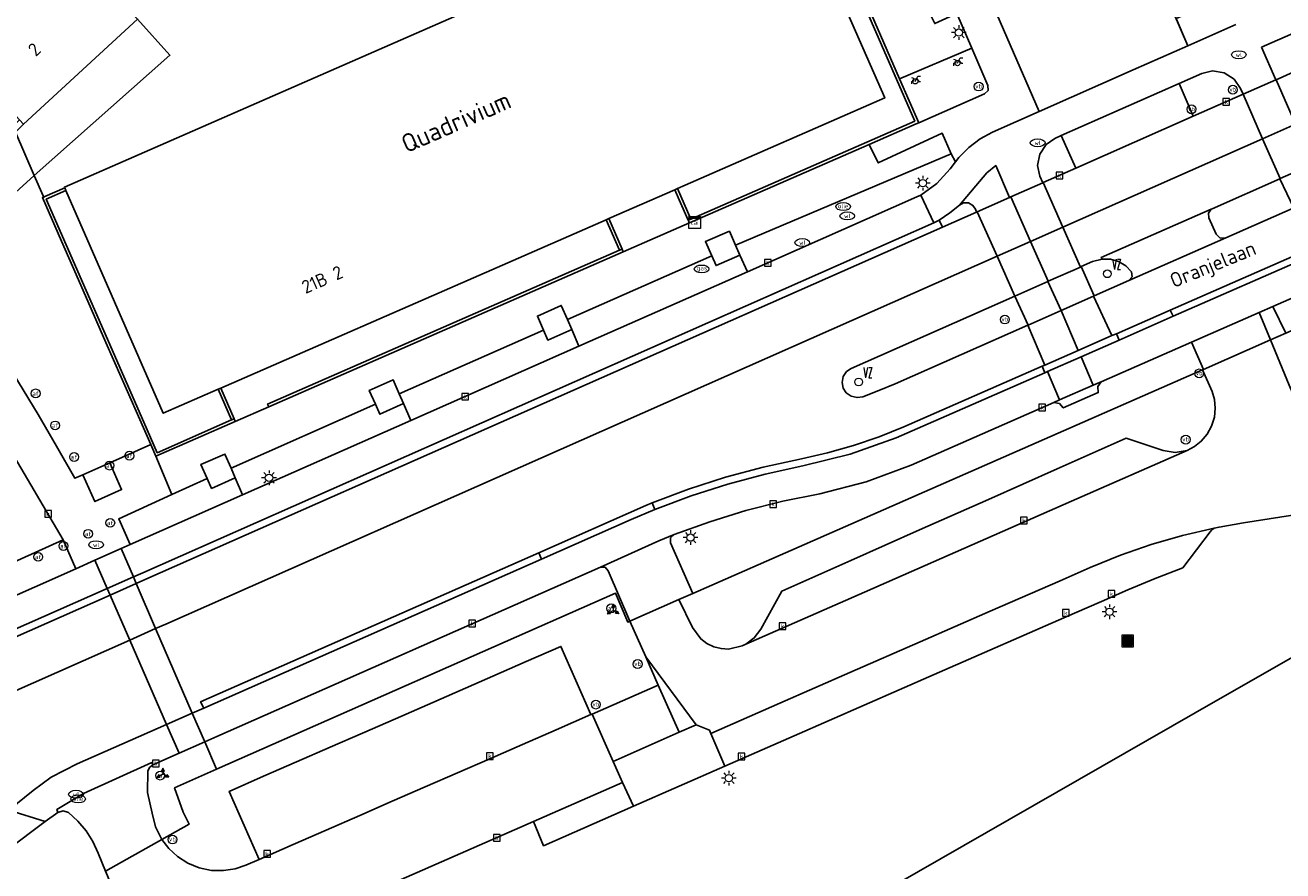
# Model space of a CAD drawing. Header units: metres. Extents: x 197147 to 199131, y 355511 to 356703.
# Tile 54 of 225: x 197729 to 197814, y 356080 to 356138. Entities that reach past the tile are written whole.
import ezdxf
from ezdxf.enums import TextEntityAlignment as Align

# ---------------------------------------------------------------- set-up
doc = ezdxf.new("R2010")
doc.units = ezdxf.units.M
for name, color, linetype in [('B-WE-GK-KADEMUUR-GV', 252, 'Continuous'), ('B-WE-GR-BEPLANTING_CULTUUR_HEESTERS-GV', 252, 'Continuous'), ('B-WE-GR-HAAG-GV', 252, 'GR-HAAG1'), ('B-WE-IE-MEUBILAIR_WEGMEUBILAIR-GV', 252, 'Continuous'), ('B-WE-IE-MEUBILAIR_WEGMEUBILAIR-S', 252, 'Continuous'), ('B-WE-IE-TERREINAFSCHEIDING_KUNSTMATIG_MUUR-G', 252, 'IE-TERREINAFSCHEIDING-KUNSTMATIG-DICHT'), ('B-WE-KL-DATA_CAI-S', 252, 'Continuous'), ('B-WE-OG-BEBOUWING-GV', 252, 'Continuous'), ('B-WE-OG-BEBOUWING_HUISNUMMER-T18', 252, 'Continuous'), ('B-WE-OG-BEBOUWING_STRAATNAAM-T35', 252, 'Continuous'), ('B-WE-OG-TERREIN_ERF-GV', 252, 'Continuous'), ('B-WE-RI-HWA_KOLK-S', 253, 'Continuous'), ('B-WE-RI-VWA_AFSCHEIDER-S', 253, 'Continuous'), ('B-WE-VH-ONVERHARD-GV', 253, 'Continuous'), ('B-WE-VH-VERHARDING_ASFALT-GV', 253, 'Continuous'), ('B-WE-VH-VERHARDING_BETON-GV', 253, 'Continuous'), ('B-WE-VH-VERHARDING_BETONSTRAATSTEEN-GV', 253, 'Continuous'), ('B-WE-VH-VERHARDING_OPEN-GV', 253, 'Continuous'), ('B-WE-VH-VERHARDING_STRAATBAKSTEEN-GV', 253, 'Continuous'), ('B-WE-VH-VERHARDING_TEGEL-GV', 253, 'Continuous')]:
    doc.layers.add(name, color=color, linetype=linetype)
doc.layers.add('verkeerszuil', color=253, linetype='Continuous', lineweight=0)
doc.styles.add('NLCS-ISO-M-T18', font='NLCS-ISO.ttf', dxfattribs={"height": 1.8})
doc.styles.add('NLCS-ISO-M200-T25', font='NLCS-ISO.ttf')
doc.styles.add('Style-simplex', font='simplex.shx')
doc.linetypes.add('GR-HAAG1', pattern='A,6,[176,NLCS.SHX,S=0.125,R=0,X=0,Y=0],-2', length=8)
doc.linetypes.add('IE-TERREINAFSCHEIDING-KUNSTMATIG-DICHT', pattern='A,8,-1,[82,NLCS.SHX,S=0.75,R=90,X=0,Y=0],-1', length=10)

# ---------------------------------------------------------------- blocks, each defined once
blk = doc.blocks.new('BGT-AFVALBAK-SO')
at = {"linetype": 'ByBlock', "lineweight": 18}
h = blk.add_hatch(color=0, dxfattribs=at)
h.dxf.hatch_style = 1
h.paths.add_polyline_path([(-1.5, -1.5), (1.5, -1.5), (1.5, 1.5), (-1.5, 1.5)])
at = {"color": 0, "linetype": 'ByBlock', "lineweight": 18}
for points in [[(-2, -2), (2, -2), (2, 2), (-2, 2)], [(-1.5, -1.5), (1.5, -1.5), (1.5, 1.5), (-1.5, 1.5)]]:
    blk.add_lwpolyline(points, close=True, dxfattribs=at)
blk = doc.blocks.new('BGT-WEGWIJZER-SO')
at = {"linetype": 'ByBlock', "lineweight": 18}
h = blk.add_hatch(color=0, dxfattribs=at)
h.dxf.hatch_style = 1
h.paths.add_polyline_path([(0.5, 1), (0, 2), (-0.5, 1)])
h = blk.add_hatch(color=0, dxfattribs=at)
h.dxf.hatch_style = 1
h.paths.add_polyline_path([(-1.38, -0.22), (-2, -1.15), (-0.88, -1.09)])
h = blk.add_hatch(color=0, dxfattribs=at)
h.dxf.hatch_style = 1
h.paths.add_polyline_path([(1.38, -0.22), (2, -1.15), (0.88, -1.09)])
at = {"color": 0, "linetype": 'ByBlock', "lineweight": 18}
for points in [[(-1.13, -0.65), (0, 0)], [(0, 1), (0, 0)], [(1.13, -0.65), (0, 0)]]:
    blk.add_lwpolyline(points, dxfattribs=at)
for points in [[(0.5, 1), (0, 2), (-0.5, 1)], [(-1.38, -0.22), (-2, -1.15), (-0.88, -1.09)], [(1.38, -0.22), (2, -1.15), (0.88, -1.09)]]:
    blk.add_lwpolyline(points, close=True, dxfattribs=at)
blk = doc.blocks.new('BGT-CAIKAST-SO')
at = {"color": 0, "linetype": 'ByBlock', "lineweight": 18}
for points in [[(-2, 2), (2, 2), (2, 1.68), (-2, 1.68)], [(-2, 1.52), (2, 1.52), (2, -2), (-2, -2)]]:
    blk.add_lwpolyline(points, close=True, dxfattribs=at)
at = {"color": 0, "linetype": 'ByBlock', "lineweight": 18, "style": 'NLCS-ISO-M-T18'}
blk.add_text('cai', height=1.5, dxfattribs=at).set_placement((0, 0), align=Align.MIDDLE_CENTER)
blk = doc.blocks.new('BGT-AFSLUITPAAL-SO')
at = {"color": 0, "linetype": 'ByBlock', "lineweight": 18}
blk.add_circle((0, 0), 1.5, dxfattribs=at)
at = {"color": 0, "linetype": 'ByBlock', "lineweight": 18, "style": 'NLCS-ISO-M-T18'}
blk.add_text('af', height=1.5, dxfattribs=at).set_placement((0, 0), align=Align.MIDDLE_CENTER)
blk = doc.blocks.new('BGT-VERKEERSBORDPAAL-SO')
at = {"color": 0, "linetype": 'ByBlock', "lineweight": 18}
blk.add_circle((0, 0), 1.5, dxfattribs=at)
at = {"color": 0, "linetype": 'ByBlock', "lineweight": 18, "style": 'NLCS-ISO-M-T18'}
blk.add_text('vb', height=1.5, dxfattribs=at).set_placement((0, 0.13), align=Align.MIDDLE_CENTER)
blk = doc.blocks.new('BGT-LICHTMAST-SO')
at = {"color": 0, "linetype": 'ByBlock', "lineweight": 18}
for points in [[(-1.25, 0), (-2, 0)], [(-1.41, 1.41), (-0.88, 0.88)], [(0, 2), (0, 1.25)], [(0.88, 0.88), (1.41, 1.41)], [(2, 0), (1.25, 0)], [(-1.41, -1.41), (-0.88, -0.88)], [(0, -1.25), (0, -2)], [(0.88, -0.88), (1.41, -1.41)]]:
    blk.add_lwpolyline(points, dxfattribs=at)
blk.add_circle((0, 0), 1, dxfattribs=at)
blk = doc.blocks.new('BGT-KOLK-SO')
at = {"color": 0, "linetype": 'ByBlock', "lineweight": 18}
blk.add_lwpolyline([(-0.045, -0.045), (0.045, -0.045), (0.045, 0.045), (-0.045, 0.045)], close=True, dxfattribs=at)
at = {"color": 0, "linetype": 'ByBlock', "lineweight": 18, "style": 'NLCS-ISO-M-T18'}
blk.add_text('k', height=0.06, dxfattribs=at).set_placement((0, 0), align=Align.MIDDLE_CENTER)
blk = doc.blocks.new('BGT-WATERLEIDINGPUT-SO')
at = {"color": 0, "linetype": 'ByBlock', "lineweight": 18}
blk.add_ellipse((0, 0), major_axis=(2.5, 0), ratio=0.54, dxfattribs=at)
at = {"color": 0, "linetype": 'ByBlock', "lineweight": 18, "style": 'NLCS-ISO-M-T18'}
blk.add_text('wl', height=1.5, dxfattribs=at).set_placement((0, 0), align=Align.MIDDLE_CENTER)
blk = doc.blocks.new('BGT-BENZINEPUT_OLIEPUT-SO')
at = {"color": 0, "linetype": 'ByBlock', "lineweight": 18}
blk.add_ellipse((0, 0), major_axis=(2.5, 0), ratio=0.54, dxfattribs=at)
at = {"color": 0, "linetype": 'ByBlock', "lineweight": 18, "style": 'NLCS-ISO-M-T18'}
blk.add_text('olie', height=1.5, dxfattribs=at).set_placement((0, 0.16), align=Align.MIDDLE_CENTER)
blk = doc.blocks.new('BGT-GASPUT-SO')
at = {"color": 0, "linetype": 'ByBlock', "lineweight": 18}
blk.add_ellipse((0, 0), major_axis=(2.5, 0), ratio=0.54, dxfattribs=at)
at = {"color": 0, "linetype": 'ByBlock', "lineweight": 18, "style": 'NLCS-ISO-M-T18'}
blk.add_text('gas', height=1.5, dxfattribs=at).set_placement((0.12, 0.3), align=Align.MIDDLE_CENTER)
blk = doc.blocks.new('BGT-FIETSENREK-SO')
at = {"color": 0, "linetype": 'ByBlock', "lineweight": 18}
for points in [[(-1.5, -1.35), (-1.5, -0.54), (-0.73, -0.28), (-0.73, 0.53), (-1.5, 0.79)], [(-0.3, -0.45), (0.6, 1.35), (1.5, 1.35)], [(1.05, -0.45), (0.21, 0.58)], [(1.05, -0.45), (1.5, -0.45)]]:
    blk.add_lwpolyline(points, dxfattribs=at)
blk.add_circle((-0.3, -0.45), 0.9, dxfattribs=at)
blk = doc.blocks.new('S436')
at = {"layer": 'verkeerszuil', "linetype": 'Continuous', "lineweight": 0}
blk.add_circle((0, 0), 0.263, dxfattribs=at)
at = {"layer": 'verkeerszuil', "linetype": 'Continuous', "lineweight": 0, "style": 'Style-simplex', "width": 0.428569}
blk.add_text('vz', height=1.05, dxfattribs=at).set_placement((0.321, 0.284))

msp = doc.modelspace()

# ---------------------------------------------------------------- linework, layer by layer
at = {"layer": 'B-WE-GK-KADEMUUR-GV', "flags": 128}
for points in [[(197773.824, 356124.271), (197773.906, 356124.083), (197786.135, 356129.426), (197789.316, 356130.816), (197789.5, 356130.897), (197788.2, 356133.88), (197786.288, 356138.267), (197785.194, 356140.776), (197784.108, 356143.27), (197783.021, 356145.763), (197781.915, 356148.3), (197784.687, 356149.506), (197784.61, 356149.689), (197781.656, 356148.39)], [(197781.738, 356148.212), (197789.234, 356131.008), (197773.999, 356124.347)], [(197742.776, 356110.695), (197737.731, 356108.462), (197736.821, 356110.54), (197730.182, 356125.699), (197731.526, 356126.287), (197731.448, 356126.465), (197730.1, 356125.881), (197730.018, 356125.845), (197729.984, 356125.83), (197729.929, 356125.806), (197731.225, 356122.848), (197732.222, 356120.573), (197733.239, 356118.252), (197734.245, 356115.955), (197735.28, 356113.593), (197736.29, 356111.287), (197737.287, 356109.012), (197737.632, 356108.225), (197743.031, 356110.595), (197742.954, 356110.774)], [(197773.824, 356124.271), (197773.999, 356124.347), (197773.33, 356125.902), (197773.105, 356126.426), (197772.914, 356126.342), (197773.213, 356125.661), (197773.824, 356124.271)], [(197768.241, 356124.301), (197769.152, 356122.23), (197769.343, 356122.292), (197768.435, 356124.386), (197768.241, 356124.301)], [(197769.152, 356122.23), (197745.236, 356111.767), (197745.32, 356111.587), (197769.414, 356122.128), (197769.343, 356122.292)], [(197741.871, 356112.78), (197742.776, 356110.695), (197742.954, 356110.774), (197742.05, 356112.858), (197741.871, 356112.78)]]:
    msp.add_lwpolyline(points, dxfattribs=at)
at = {"layer": 'B-WE-GR-BEPLANTING_CULTUUR_HEESTERS-GV', "flags": 128}
for points in [[(197792.089, 356138.317), (197790.589, 356137.643), (197790.169, 356138.513), (197791.705, 356139.203), (197791.357, 356140.004), (197791.092, 356140.23), (197790.744, 356140.217), (197786.288, 356138.267), (197788.2, 356133.88), (197793.109, 356135.966), (197792.089, 356138.317)], [(197811.549, 356132.831), (197811.559, 356132.836), (197811.379, 356133.236), (197810.949, 356133.848), (197810.267, 356134.284), (197809.469, 356134.415), (197808.74, 356134.245), (197807.203, 356133.566), (197808.163, 356131.335), (197811.549, 356132.831)], [(197814.682, 356113.065), (197814.97, 356112.374), (197815.448, 356111.605), (197816.191, 356111.001), (197817.095, 356110.681), (197817.158, 356110.681), (197818, 356110.674), (197821.871, 356111.276), (197821.559, 356113.249), (197820.134, 356119.08), (197814.446, 356116.587), (197813.406, 356116.131), (197814.682, 356113.065)], [(197765.91, 356116.845), (197765.617, 356117.513), (197765.196, 356118.474), (197763.579, 356117.756), (197763.993, 356116.795), (197764.283, 356116.121), (197765.91, 356116.845)], [(197754.479, 356111.799), (197754.182, 356112.472), (197753.76, 356113.427), (197752.141, 356112.703), (197752.56, 356111.755), (197752.858, 356111.082), (197754.479, 356111.799)], [(197734.503, 356107.779), (197732.677, 356106.969), (197733.499, 356105.146), (197735.31, 356105.952), (197734.503, 356107.779)], [(197741.125, 356106.717), (197741.427, 356106.034), (197743.038, 356106.752), (197742.746, 356107.422), (197742.33, 356108.374), (197740.706, 356107.665), (197741.125, 356106.717)]]:
    msp.add_lwpolyline(points, dxfattribs=at)
at = {"layer": 'B-WE-GR-HAAG-GV', "flags": 128}
for points in [[(197808.797, 356114.105), (197774.15, 356098.9), (197773.192, 356098.479), (197774.119, 356096.574), (197774.685, 356095.809), (197775.091, 356095.5), (197775.56, 356095.273), (197776.064, 356095.144), (197776.574, 356095.117), (197777.5, 356095.334), (197777.736, 356095.438), (197778.318, 356095.875), (197778.757, 356096.456), (197780.202, 356099.056), (197784.881, 356101.134), (197789.561, 356103.212), (197794.24, 356105.29), (197798.92, 356107.367), (197803.596, 356109.444), (197806.113, 356108.611), (197806.927, 356108.483), (197807.738, 356108.624), (197808.236, 356108.881), (197808.704, 356109.247), (197809.107, 356109.717), (197809.413, 356110.269), (197809.599, 356110.872), (197809.659, 356111.487), (197809.6, 356112.078), (197809.441, 356112.616), (197808.797, 356114.105)], [(197749.487, 356088.438), (197751.69, 356089.4), (197753.924, 356090.375), (197756.114, 356091.331), (197758.319, 356092.294), (197760.546, 356093.266), (197762.817, 356094.258), (197765.179, 356095.289), (197767.212, 356090.661), (197767.289, 356090.695), (197771.796, 356092.665), (197770.939, 356094.585), (197769.855, 356097.014), (197769.718, 356096.954), (197768.874, 356098.924), (197741.759, 356086.938), (197738.905, 356085.676), (197739.49, 356084.021), (197739.908, 356083.211), (197738.048, 356082.161), (197738.513, 356081.551), (197739.102, 356081.005), (197739.801, 356080.557), (197740.583, 356080.238), (197741.41, 356080.067), (197742.24, 356080.05), (197743.034, 356080.176), (197743.76, 356080.423), (197744.656, 356080.814), (197742.622, 356085.441), (197744.96, 356086.462), (197747.2, 356087.44), (197749.487, 356088.438)]]:
    msp.add_lwpolyline(points, dxfattribs=at)
at = {"layer": 'B-WE-IE-MEUBILAIR_WEGMEUBILAIR-GV', "flags": 128}
for points in [[(197775.719, 356121.183), (197777.342, 356121.904), (197777.05, 356122.568), (197776.629, 356123.524), (197774.998, 356122.813), (197775.427, 356121.842), (197775.719, 356121.183)], [(197765.617, 356117.513), (197765.196, 356118.474), (197763.579, 356117.756), (197763.993, 356116.795), (197764.283, 356116.121), (197765.91, 356116.845), (197765.617, 356117.513)], [(197753.76, 356113.427), (197752.141, 356112.703), (197752.56, 356111.755), (197752.858, 356111.082), (197754.479, 356111.799), (197754.182, 356112.472), (197753.76, 356113.427)], [(197732.677, 356106.969), (197733.499, 356105.146), (197735.31, 356105.952), (197734.503, 356107.779), (197732.677, 356106.969)], [(197742.746, 356107.422), (197742.33, 356108.374), (197740.706, 356107.665), (197741.125, 356106.717), (197741.427, 356106.034), (197743.038, 356106.752), (197742.746, 356107.422)]]:
    msp.add_lwpolyline(points, dxfattribs=at)
at = {"layer": 'B-WE-IE-TERREINAFSCHEIDING_KUNSTMATIG_MUUR-G', "ltscale": 0.2, "flags": 128}
for points in [[(197789.234, 356131.008), (197781.738, 356148.212)], [(197786.288, 356138.267), (197788.2, 356133.88)], [(197788.2, 356133.88), (197789.5, 356130.897)], [(197773.999, 356124.347), (197789.234, 356131.008)], [(197789.316, 356130.816), (197786.135, 356129.426)], [(197789.5, 356130.897), (197789.316, 356130.816)], [(197786.135, 356129.426), (197773.906, 356124.083)], [(197729.984, 356125.83), (197729.929, 356125.806), (197731.225, 356122.848)], [(197730.018, 356125.845), (197729.984, 356125.83)], [(197730.1, 356125.881), (197730.018, 356125.845)], [(197736.821, 356110.54), (197730.182, 356125.699)], [(197773.999, 356124.347), (197773.824, 356124.271)], [(197773.906, 356124.083), (197773.824, 356124.271)], [(197731.225, 356122.848), (197732.222, 356120.573)], [(197769.152, 356122.23), (197769.343, 356122.292)], [(197769.414, 356122.128), (197769.343, 356122.292)], [(197769.152, 356122.23), (197745.236, 356111.767), (197745.32, 356111.587)], [(197745.32, 356111.587), (197769.414, 356122.128)], [(197732.222, 356120.573), (197733.239, 356118.252)], [(197733.239, 356118.252), (197734.245, 356115.955)], [(197734.245, 356115.955), (197735.28, 356113.593)], [(197735.28, 356113.593), (197736.29, 356111.287)], [(197736.29, 356111.287), (197737.287, 356109.012)], [(197742.776, 356110.695), (197737.731, 356108.462), (197736.821, 356110.54)], [(197743.031, 356110.595), (197737.632, 356108.225)], [(197742.776, 356110.695), (197742.954, 356110.774)], [(197743.031, 356110.595), (197742.954, 356110.774)], [(197737.632, 356108.225), (197737.287, 356109.012)]]:
    msp.add_lwpolyline(points, dxfattribs=at)
at = {"layer": 'B-WE-OG-BEBOUWING-GV', "flags": 128}
for points in [[(197763.337, 356140.503), (197731.421, 356126.528), (197731.448, 356126.465), (197731.526, 356126.287), (197738.14, 356111.15), (197741.871, 356112.78), (197742.05, 356112.858), (197760.829, 356121.063), (197768.241, 356124.301), (197768.435, 356124.386), (197772.914, 356126.342), (197773.105, 356126.426), (197773.624, 356126.653), (197787.189, 356132.579), (197781.551, 356145.439)], [(197724.838, 356134.892), (197724.98, 356134.739), (197726.418, 356133.191), (197726.687, 356132.901), (197728.373, 356131.086), (197728.648, 356130.79), (197736.398, 356137.948), (197732.57, 356142.073)], [(197815.26, 356094.778), (197809.841, 356091.671), (197765.884, 356066.467)]]:
    msp.add_lwpolyline(points, dxfattribs=at)
at = {"layer": 'B-WE-OG-TERREIN_ERF-GV', "flags": 128}
for points in [[(197729.374, 356127.301), (197729.984, 356125.921), (197730.018, 356125.845), (197730.1, 356125.881), (197731.448, 356126.465), (197731.421, 356126.528), (197763.337, 356140.503), (197765.067, 356141.261), (197763.531, 356144.746), (197762.215, 356147.733), (197755.243, 356163.559), (197742.477, 356157.886), (197731.024, 356170.134)], [(197736.398, 356137.948), (197728.648, 356130.79), (197728.085, 356130.263), (197729.374, 356127.301), (197738.595, 356135.483), (197736.398, 356137.948)], [(197815.797, 356104.356), (197811.57, 356103.694), (197809.923, 356103.403), (197809.588, 356103.336), (197809.432, 356103.227), (197809.302, 356103.088), (197807.442, 356100.632), (197805.566, 356099.911), (197803.712, 356099.134), (197801.916, 356098.349), (197800.083, 356097.549), (197790.553, 356093.385), (197785.788, 356091.304), (197781.023, 356089.222), (197776.312, 356087.164), (197770.113, 356084.442), (197764.001, 356081.739), (197763.318, 356083.39), (197737.568, 356072.113)], [(197765.884, 356066.467), (197809.841, 356091.671), (197815.26, 356094.778)]]:
    msp.add_lwpolyline(points, dxfattribs=at)
at = {"layer": 'B-WE-VH-ONVERHARD-GV', "flags": 128}
for points in [[(197775.427, 356121.842), (197775.719, 356121.183), (197777.342, 356121.904), (197777.05, 356122.568), (197776.629, 356123.524), (197774.998, 356122.813), (197775.427, 356121.842)], [(197777.736, 356095.438), (197778.318, 356095.875), (197778.757, 356096.456), (197780.202, 356099.056), (197784.881, 356101.134), (197789.561, 356103.212), (197794.24, 356105.29), (197798.92, 356107.367), (197803.596, 356109.444), (197806.113, 356108.611), (197806.927, 356108.483), (197807.738, 356108.624), (197808.236, 356108.881), (197808.704, 356109.247), (197809.107, 356109.717), (197809.413, 356110.269), (197809.599, 356110.872), (197809.659, 356111.487), (197809.6, 356112.078), (197809.441, 356112.616), (197808.797, 356114.105), (197774.15, 356098.9), (197773.192, 356098.479), (197774.119, 356096.574), (197774.685, 356095.809), (197775.091, 356095.5), (197775.56, 356095.273), (197776.064, 356095.144), (197776.574, 356095.117), (197777.5, 356095.334), (197777.736, 356095.438)], [(197741.759, 356086.938), (197738.905, 356085.676), (197739.49, 356084.021), (197739.908, 356083.211), (197738.048, 356082.161), (197738.513, 356081.551), (197739.102, 356081.005), (197739.801, 356080.557), (197740.583, 356080.238), (197741.41, 356080.067), (197742.24, 356080.05), (197743.034, 356080.176), (197743.76, 356080.423), (197744.656, 356080.814), (197742.622, 356085.441), (197744.96, 356086.462), (197747.2, 356087.44), (197749.487, 356088.438), (197751.69, 356089.4), (197753.924, 356090.375), (197756.114, 356091.331), (197758.319, 356092.294), (197760.546, 356093.266), (197762.817, 356094.258), (197765.179, 356095.289), (197767.212, 356090.661), (197767.289, 356090.695), (197771.796, 356092.665), (197770.939, 356094.585), (197769.855, 356097.014), (197769.718, 356096.954), (197768.874, 356098.924), (197741.759, 356086.938)]]:
    msp.add_lwpolyline(points, dxfattribs=at)
at = {"layer": 'B-WE-VH-VERHARDING_ASFALT-GV', "flags": 128}
for points in [[(197816.12, 356134.851), (197813.787, 356133.82), (197815.111, 356130.797), (197817.422, 356131.82), (197817.344, 356132.006), (197817.354, 356132.01), (197816.12, 356134.851)], [(197813.787, 356133.82), (197813.769, 356133.812), (197811.559, 356132.836), (197811.549, 356132.831), (197812.877, 356129.809)], [(197811.549, 356132.831), (197808.163, 356131.335), (197800.172, 356127.803), (197797.956, 356126.823)], [(197814.069, 356127.098), (197816.298, 356128.087), (197815.111, 356130.797), (197812.877, 356129.809), (197814.069, 356127.098)], [(197799.293, 356123.798), (197812.877, 356129.809)], [(197797.928, 356126.811), (197795.753, 356125.849), (197797.092, 356122.824), (197799.293, 356123.798), (197797.956, 356126.823), (197797.928, 356126.811)], [(197800.491, 356121.089), (197800.548, 356121.114), (197801.315, 356121.453), (197801.977, 356121.629), (197801.905, 356121.741), (197809.383, 356125.012), (197809.456, 356125.052), (197814.055, 356127.092), (197814.069, 356127.098)], [(197736.106, 356100.02), (197736.756, 356100.308), (197790.524, 356124.084), (197789.632, 356125.982), (197789.364, 356125.851), (197777.849, 356120.762), (197766.401, 356115.703), (197754.976, 356110.653), (197743.538, 356105.598), (197735.901, 356102.223), (197735.273, 356101.946)], [(197795.753, 356125.849), (197795.671, 356125.813), (197793.478, 356124.844), (197794.826, 356121.821), (197797.092, 356122.824)], [(197793.478, 356124.844), (197793.416, 356124.816), (197791.114, 356123.798), (197736.957, 356099.859), (197736.301, 356099.569)], [(197814.956, 356125.079), (197810.371, 356123.066), (197803.783, 356120.165), (197801.436, 356119.125), (197801.391, 356119.105)], [(197810.371, 356123.066), (197809.999, 356123.058), (197809.726, 356123.312), (197809.218, 356124.424), (197809.193, 356124.748), (197809.383, 356125.012)], [(197797.092, 356122.824), (197798.291, 356120.115), (197800.491, 356121.089), (197799.293, 356123.798)], [(197816.341, 356121.927), (197816.156, 356122.35), (197806.601, 356118.162), (197806.799, 356117.736)], [(197737.624, 356096.51), (197738.316, 356096.816), (197794.826, 356121.821)], [(197794.826, 356121.821), (197796.032, 356119.116), (197798.272, 356120.107), (197798.291, 356120.115)], [(197816.341, 356121.927), (197806.799, 356117.736), (197803.125, 356116.126), (197800.534, 356114.987)], [(197801.977, 356121.629), (197802.53, 356121.616), (197803.079, 356121.458), (197803.569, 356121.164), (197803.955, 356120.768), (197804.002, 356120.429), (197803.783, 356120.165)], [(197801.365, 356113.05), (197801.909, 356113.289), (197808.05, 356115.981), (197812.632, 356117.99), (197813.582, 356118.406), (197817.193, 356119.989)], [(197796.92, 356117.126), (197787.888, 356113.144), (197786.796, 356112.687), (197785.689, 356112.269), (197785.312, 356112.207), (197784.91, 356112.297), (197784.575, 356112.537), (197784.37, 356112.859), (197784.295, 356113.233), (197784.372, 356113.638), (197784.599, 356113.981), (197784.914, 356114.197), (197796.032, 356119.116)], [(197801.391, 356119.105), (197799.187, 356118.129), (197800.348, 356115.421), (197802.63, 356116.421), (197801.391, 356119.105)], [(197799.187, 356118.129), (197799.175, 356118.124), (197796.939, 356117.134), (197796.92, 356117.126), (197798.069, 356114.422)], [(197802.63, 356116.421), (197802.934, 356116.554), (197806.601, 356118.162)], [(197803.125, 356116.126), (197802.934, 356116.554)], [(197814.682, 356113.065), (197813.406, 356116.131), (197808.856, 356114.131), (197808.797, 356114.105), (197809.441, 356112.616), (197809.6, 356112.078), (197809.659, 356111.487), (197809.599, 356110.872), (197809.413, 356110.269), (197809.107, 356109.717), (197808.704, 356109.247), (197808.236, 356108.881), (197807.738, 356108.624), (197799.884, 356105.172), (197785.823, 356098.992), (197777.736, 356095.438), (197777.5, 356095.334), (197776.574, 356095.117), (197776.064, 356095.144), (197775.56, 356095.273), (197775.091, 356095.5), (197774.685, 356095.809), (197774.119, 356096.574), (197773.192, 356098.479)], [(197800.348, 356115.421), (197798.069, 356114.422), (197797.882, 356114.34), (197798.074, 356113.905), (197798.255, 356113.985)], [(197799.078, 356112.048), (197801.365, 356113.05), (197800.534, 356114.987), (197798.255, 356113.985), (197799.078, 356112.048)], [(197771.37, 356105.047), (197773.847, 356105.986), (197776.371, 356106.801), (197778.933, 356107.488), (197781.523, 356108.045), (197783.308, 356108.445), (197785.07, 356108.944), (197786.802, 356109.539), (197788.497, 356110.227), (197797.882, 356114.34)], [(197798.074, 356113.905), (197787.963, 356109.465), (197784.845, 356108.359), (197781.631, 356107.576), (197779.065, 356107.013), (197776.525, 356106.327), (197774.022, 356105.521), (197771.562, 356104.597)], [(197772.864, 356102.906), (197775.289, 356103.775), (197777.755, 356104.528), (197780.255, 356105.161), (197782.779, 356105.674), (197785.936, 356106.486), (197788.99, 356107.625), (197798.678, 356111.872), (197799.078, 356112.048)], [(197725.6, 356099.964), (197731.331, 356102.54), (197727.555, 356108.987)], [(197763.669, 356101.661), (197763.856, 356101.225), (197769.944, 356103.913), (197771.562, 356104.597), (197771.37, 356105.047), (197770.953, 356104.875), (197763.669, 356101.661)], [(197769.855, 356097.014), (197770.939, 356094.585), (197774.369, 356089.958), (197775.283, 356089.606), (197775.373, 356089.38), (197780.057, 356091.429), (197784.821, 356093.513), (197789.586, 356095.597), (197794.35, 356097.68), (197799.114, 356099.764), (197800.947, 356100.566), (197801.155, 356100.657), (197803.206, 356101.491), (197805.301, 356102.217), (197807.432, 356102.833), (197809.588, 356103.336), (197809.923, 356103.403), (197811.57, 356103.694), (197815.797, 356104.356)], [(197773.192, 356098.479), (197774.15, 356098.9), (197772.62, 356102.336), (197772.631, 356102.669), (197772.864, 356102.906), (197771.827, 356102.463), (197767.867, 356100.693), (197768.182, 356100.676), (197768.384, 356100.434), (197769.855, 356097.014), (197773.192, 356098.479)], [(197734.329, 356099.235), (197736.106, 356100.02), (197735.273, 356101.946), (197733.493, 356101.153)], [(197690.92, 356079.289), (197694.545, 356081.166), (197696.978, 356082.39), (197699.423, 356083.591), (197709.122, 356088.091), (197714.039, 356090.264), (197720.008, 356092.902), (197734.329, 356099.235), (197733.493, 356101.153), (197732.203, 356100.58), (197726.557, 356098.073), (197721.27, 356095.725), (197709.022, 356090.32), (197701.483, 356086.873), (197694.041, 356083.222), (197686.703, 356079.366)], [(197763.856, 356101.225), (197740.896, 356091.092), (197740.116, 356090.748)], [(197740.896, 356091.092), (197740.68, 356091.521), (197763.669, 356101.661)], [(197740.959, 356088.798), (197741.776, 356089.159), (197767.867, 356100.693)], [(197737.624, 356096.51), (197736.301, 356099.569), (197734.526, 356098.784), (197735.858, 356095.729)], [(197734.526, 356098.784), (197720.203, 356092.453), (197714.264, 356089.83), (197710.471, 356088.155), (197705.04, 356085.691), (197699.658, 356083.122), (197694.826, 356080.701), (197691.179, 356078.808), (197686.761, 356076.436), (197683.686, 356074.731), (197680.628, 356072.99), (197677.173, 356070.967), (197674.586, 356069.409), (197670.347, 356066.763), (197668.229, 356065.404), (197666.123, 356064.026), (197662.791, 356061.791)], [(197740.116, 356090.748), (197737.624, 356096.51), (197735.858, 356095.729), (197738.366, 356089.977)], [(197664.85, 356059.108), (197671.958, 356063.84), (197679.212, 356068.344), (197686.683, 356072.663), (197694.285, 356076.746), (197702.009, 356080.594), (197709.845, 356084.209), (197735.858, 356095.729)], [(197769.367, 356086.036), (197768.725, 356087.476), (197767.289, 356090.695), (197767.212, 356090.661), (197764.84, 356089.625), (197762.569, 356088.634), (197760.342, 356087.662), (197758.136, 356086.699), (197755.947, 356085.743), (197753.712, 356084.767), (197751.509, 356083.806), (197749.223, 356082.808), (197746.982, 356081.83), (197744.656, 356080.814), (197743.76, 356080.423), (197743.034, 356080.176), (197742.24, 356080.05), (197741.41, 356080.067), (197740.583, 356080.238), (197739.801, 356080.557), (197739.102, 356081.005), (197738.513, 356081.551), (197738.048, 356082.161)], [(197739.216, 356088.027), (197740.959, 356088.798), (197740.116, 356090.748), (197738.366, 356089.977)], [(197730.115, 356083.388), (197730.977, 356084.003), (197730.896, 356084.196), (197732.712, 356085.287), (197737.357, 356087.399), (197737.44, 356087.254), (197739.216, 356088.027), (197738.366, 356089.977), (197732.296, 356087.302), (197730.529, 356086.409), (197729.307, 356085.504), (197727.652, 356084.168)], [(197730.977, 356084.003), (197731.339, 356084.118), (197731.698, 356083.992), (197732.339, 356083.421), (197732.898, 356082.759), (197733.357, 356082.025), (197733.704, 356081.24), (197734.22, 356080.022), (197738.048, 356082.161), (197737.618, 356083.022), (197737.376, 356083.954), (197737.075, 356085.362), (197737.087, 356086.802), (197737.196, 356087.067), (197737.421, 356087.246), (197737.44, 356087.254)], [(197770.113, 356084.442), (197769.367, 356086.036), (197763.318, 356083.39), (197764.001, 356081.739), (197770.113, 356084.442)], [(197673.563, 356047.687), (197709.556, 356068.288), (197710.44, 356068.809), (197716.295, 356072.162), (197717.923, 356073.208), (197719.437, 356074.414), (197725.059, 356079.378), (197727.562, 356081.472), (197730.115, 356083.388), (197727.652, 356084.168), (197725.931, 356082.84), (197725.156, 356082.223), (197724.402, 356081.581), (197717.73, 356075.714), (197716.576, 356074.798), (197715.336, 356074.002), (197675.23, 356051.041), (197673.859, 356050.425), (197672.424, 356049.979), (197671.987, 356049.954)], [(197734.22, 356080.022), (197736.489, 356074.663), (197737.568, 356072.113), (197763.318, 356083.39)]]:
    msp.add_lwpolyline(points, dxfattribs=at)
at = {"layer": 'B-WE-VH-VERHARDING_BETON-GV', "flags": 128}
for points in [[(197806.601, 356118.162), (197802.934, 356116.554), (197803.125, 356116.126), (197806.799, 356117.736), (197806.601, 356118.162)], [(197771.37, 356105.047), (197771.562, 356104.597), (197774.022, 356105.521), (197776.525, 356106.327), (197779.065, 356107.013), (197781.631, 356107.576), (197784.845, 356108.359), (197787.963, 356109.465), (197798.074, 356113.905), (197797.882, 356114.34), (197788.497, 356110.227), (197786.802, 356109.539), (197785.07, 356108.944), (197783.308, 356108.445), (197781.523, 356108.045), (197778.933, 356107.488), (197776.371, 356106.801), (197773.847, 356105.986), (197771.37, 356105.047)], [(197763.669, 356101.661), (197740.68, 356091.521), (197740.896, 356091.092), (197763.856, 356101.225), (197763.669, 356101.661)]]:
    msp.add_lwpolyline(points, dxfattribs=at)
at = {"layer": 'B-WE-VH-VERHARDING_BETONSTRAATSTEEN-GV', "flags": 128}
for points in [[(197808.163, 356131.335), (197807.203, 356133.566), (197799.191, 356130.024), (197800.172, 356127.803), (197808.163, 356131.335)], [(197799.191, 356130.024), (197798.754, 356129.831), (197798.153, 356129.417), (197797.721, 356128.758), (197797.583, 356127.982), (197797.736, 356127.269), (197797.928, 356126.811), (197797.956, 356126.823), (197800.172, 356127.803)], [(197814.993, 356125.095), (197814.055, 356127.092), (197809.456, 356125.052), (197809.383, 356125.012), (197809.193, 356124.748), (197809.218, 356124.424), (197809.726, 356123.312), (197809.999, 356123.058), (197810.371, 356123.066), (197814.956, 356125.079), (197814.993, 356125.095)], [(197808.05, 356115.981), (197808.856, 356114.131), (197813.406, 356116.131), (197812.632, 356117.99), (197808.05, 356115.981)], [(197784.881, 356101.134), (197780.202, 356099.056), (197778.757, 356096.456), (197778.318, 356095.875), (197777.736, 356095.438), (197785.823, 356098.992), (197799.884, 356105.172), (197807.738, 356108.624), (197806.927, 356108.483), (197806.113, 356108.611), (197803.596, 356109.444), (197798.92, 356107.367), (197794.24, 356105.29), (197789.561, 356103.212), (197784.881, 356101.134)], [(197790.553, 356093.385), (197800.083, 356097.549), (197801.916, 356098.349), (197803.712, 356099.134), (197805.566, 356099.911), (197807.442, 356100.632), (197809.302, 356103.088), (197809.432, 356103.227), (197809.588, 356103.336), (197807.432, 356102.833), (197805.301, 356102.217), (197803.206, 356101.491), (197801.155, 356100.657), (197800.947, 356100.566), (197799.114, 356099.764), (197794.35, 356097.68), (197789.586, 356095.597), (197784.821, 356093.513), (197780.057, 356091.429), (197775.373, 356089.38), (197776.312, 356087.164), (197781.023, 356089.222), (197785.788, 356091.304), (197790.553, 356093.385)], [(197756.114, 356091.331), (197753.924, 356090.375), (197751.69, 356089.4), (197749.487, 356088.438), (197747.2, 356087.44), (197744.96, 356086.462), (197742.622, 356085.441), (197744.656, 356080.814), (197746.982, 356081.83), (197749.223, 356082.808), (197751.509, 356083.806), (197753.712, 356084.767), (197755.947, 356085.743), (197758.136, 356086.699), (197760.342, 356087.662), (197762.569, 356088.634), (197764.84, 356089.625), (197767.212, 356090.661), (197765.179, 356095.289), (197762.817, 356094.258), (197760.546, 356093.266), (197758.319, 356092.294), (197756.114, 356091.331)], [(197770.939, 356094.585), (197771.796, 356092.665), (197773.224, 356089.465), (197774.369, 356089.958), (197770.939, 356094.585)], [(197771.796, 356092.665), (197767.289, 356090.695), (197768.725, 356087.476), (197773.224, 356089.465)]]:
    msp.add_lwpolyline(points, dxfattribs=at)
at = {"layer": 'B-WE-VH-VERHARDING_OPEN-GV', "flags": 128}
for points in [[(197781.656, 356148.39), (197784.61, 356149.689), (197783.012, 356153.368), (197782.704, 356153.229), (197778.899, 356151.513), (197774.458, 356149.558), (197776.212, 356145.53), (197777.103, 356143.483), (197781.551, 356145.439), (197787.189, 356132.579), (197773.624, 356126.653), (197773.105, 356126.426), (197773.33, 356125.902), (197773.999, 356124.347), (197789.234, 356131.008), (197781.738, 356148.212), (197780.576, 356147.683), (197780.491, 356147.878), (197781.656, 356148.39)], [(197793.109, 356135.966), (197788.2, 356133.88), (197789.5, 356130.897), (197793.98, 356132.854), (197794.213, 356133.095), (197794.208, 356133.43), (197793.109, 356135.966)], [(197729.374, 356127.301), (197728.085, 356130.263), (197724.84, 356127.284), (197724.595, 356127.559), (197728.373, 356131.086), (197726.687, 356132.901), (197722.853, 356129.425), (197722.632, 356129.647), (197723.897, 356130.831)], [(197735.28, 356113.593), (197734.245, 356115.955), (197733.239, 356118.252), (197732.222, 356120.573), (197731.225, 356122.848), (197729.929, 356125.806), (197729.984, 356125.83), (197730.018, 356125.845), (197729.984, 356125.921), (197729.374, 356127.301), (197723.026, 356121.544), (197724.192, 356119.781), (197725.599, 356117.609), (197726.948, 356115.474), (197728.308, 356113.265), (197729.627, 356111.067), (197730.885, 356108.915), (197732.132, 356106.728), (197732.677, 356106.969), (197734.503, 356107.779), (197737.287, 356109.012), (197736.29, 356111.287), (197735.28, 356113.593)], [(197742.776, 356110.695), (197741.871, 356112.78), (197738.14, 356111.15), (197731.526, 356126.287), (197730.182, 356125.699), (197736.821, 356110.54), (197737.731, 356108.462), (197742.776, 356110.695)], [(197773.824, 356124.271), (197773.213, 356125.661), (197772.914, 356126.342), (197768.435, 356124.386), (197769.343, 356122.292), (197769.414, 356122.128), (197773.906, 356124.083), (197773.824, 356124.271)], [(197736.301, 356099.569), (197736.957, 356099.859), (197791.114, 356123.798), (197790.889, 356124.274), (197790.524, 356124.084), (197736.756, 356100.308), (197736.106, 356100.02)], [(197742.954, 356110.774), (197743.031, 356110.595), (197745.32, 356111.587), (197745.236, 356111.767), (197769.152, 356122.23), (197768.241, 356124.301), (197760.829, 356121.063), (197742.05, 356112.858), (197742.954, 356110.774)], [(197720.203, 356092.453), (197734.526, 356098.784), (197734.329, 356099.235), (197720.008, 356092.902)], [(197734.526, 356098.784), (197736.301, 356099.569), (197736.106, 356100.02), (197734.329, 356099.235)], [(197776.312, 356087.164), (197775.373, 356089.38), (197775.283, 356089.606), (197774.369, 356089.958), (197773.224, 356089.465), (197768.725, 356087.476), (197769.367, 356086.036), (197770.113, 356084.442), (197776.312, 356087.164)]]:
    msp.add_lwpolyline(points, dxfattribs=at)
at = {"layer": 'B-WE-VH-VERHARDING_STRAATBAKSTEEN-GV', "flags": 128}
for points in [[(197794.308, 356148.245), (197798.469, 356138.612), (197798.025, 356138.402), (197793.85, 356148.045), (197791.1, 356146.845), (197797.676, 356131.657), (197804.087, 356134.495), (197807.8, 356136.136), (197804.431, 356143.927), (197803.61, 356145.824), (197801.709, 356150.216), (197801.251, 356151.274), (197799.356, 356150.447), (197797.53, 356149.651)], [(197792.089, 356138.317), (197793.109, 356135.966), (197794.208, 356133.43), (197794.213, 356133.095), (197793.98, 356132.854), (197789.5, 356130.897), (197789.316, 356130.816), (197786.135, 356129.426), (197786.744, 356128.163), (197791.099, 356130.178), (197791.711, 356128.773), (197792.002, 356128.25), (197792.215, 356128.537), (197792.895, 356129.221), (197793.667, 356129.799), (197794.505, 356130.254), (197797.676, 356131.657)], [(197795.671, 356125.813), (197794.732, 356127.984), (197794.12, 356127.489), (197792.28, 356125.299), (197792.547, 356125.442), (197792.89, 356125.443), (197793.188, 356125.273), (197793.349, 356125.017), (197793.416, 356124.816), (197793.478, 356124.844), (197795.671, 356125.813)], [(197803.783, 356120.165), (197804.002, 356120.429), (197803.955, 356120.768), (197803.569, 356121.164), (197803.079, 356121.458), (197802.53, 356121.616), (197801.977, 356121.629), (197801.315, 356121.453), (197800.548, 356121.114), (197801.436, 356119.125), (197803.783, 356120.165)], [(197796.92, 356117.126), (197796.939, 356117.134), (197796.032, 356119.116), (197784.914, 356114.197), (197784.599, 356113.981), (197784.372, 356113.638), (197784.295, 356113.233), (197784.37, 356112.859), (197784.575, 356112.537), (197784.91, 356112.297), (197785.312, 356112.207), (197785.689, 356112.269), (197786.796, 356112.687), (197787.888, 356113.144), (197796.92, 356117.126)]]:
    msp.add_lwpolyline(points, dxfattribs=at)
at = {"layer": 'B-WE-VH-VERHARDING_TEGEL-GV', "flags": 128}
for points in [[(197680.79, 356165.009), (197686.245, 356160.118), (197689.772, 356156.885), (197693.226, 356153.575), (197696.594, 356150.177), (197699.861, 356146.682), (197703.994, 356141.997), (197707.994, 356137.197), (197711.863, 356132.292), (197715.608, 356127.292), (197718.77, 356122.832), (197721.811, 356118.289), (197724.737, 356113.672), (197727.555, 356108.987), (197731.331, 356102.54)], [(197821.026, 356144.191), (197813.186, 356140.73), (197811.257, 356139.875), (197811.07, 356139.792), (197807.724, 356138.309), (197807.576, 356138.244), (197806.999, 356137.988), (197807.8, 356136.136), (197811.067, 356137.58)], [(197812.794, 356136.032), (197815.137, 356137.065), (197824.23, 356141.09), (197828.856, 356142.976), (197829.43, 356143.21), (197829.999, 356143.402)], [(197812.794, 356136.032), (197813.769, 356133.812), (197813.787, 356133.82), (197816.12, 356134.851), (197815.137, 356137.065)], [(197807.8, 356136.136), (197804.087, 356134.495), (197797.676, 356131.657), (197794.505, 356130.254), (197793.667, 356129.799), (197792.895, 356129.221), (197792.215, 356128.537), (197792.002, 356128.25)], [(197792.28, 356125.299), (197794.12, 356127.489), (197794.732, 356127.984), (197795.671, 356125.813), (197795.753, 356125.849), (197797.928, 356126.811), (197797.736, 356127.269), (197797.583, 356127.982), (197797.721, 356128.758), (197798.153, 356129.417), (197798.754, 356129.831), (197799.191, 356130.024), (197807.203, 356133.566), (197808.74, 356134.245), (197809.469, 356134.415), (197810.267, 356134.284), (197810.949, 356133.848), (197811.379, 356133.236), (197811.559, 356132.836), (197813.769, 356133.812)], [(197775.427, 356121.842), (197774.998, 356122.813), (197776.629, 356123.524), (197777.05, 356122.568), (197791.711, 356128.773), (197791.099, 356130.178), (197786.744, 356128.163), (197786.135, 356129.426), (197773.906, 356124.083), (197769.414, 356122.128), (197745.32, 356111.587), (197743.031, 356110.595), (197737.632, 356108.225)], [(197777.849, 356120.762), (197789.364, 356125.851), (197789.632, 356125.982), (197790.736, 356126.768), (197791.647, 356127.771), (197792.002, 356128.25), (197791.711, 356128.773)], [(197816.318, 356128.096), (197816.298, 356128.087), (197814.069, 356127.098), (197814.055, 356127.092), (197814.993, 356125.095), (197817.187, 356126.059), (197817.254, 356126.088)], [(197789.632, 356125.982), (197790.524, 356124.084), (197790.889, 356124.274)], [(197791.114, 356123.798), (197793.416, 356124.816), (197793.349, 356125.017), (197793.188, 356125.273), (197792.89, 356125.443), (197792.547, 356125.442), (197792.28, 356125.299), (197791.61, 356124.762), (197790.889, 356124.274), (197791.114, 356123.798)], [(197777.05, 356122.568), (197777.342, 356121.904)], [(197766.401, 356115.703), (197777.849, 356120.762), (197777.342, 356121.904), (197775.719, 356121.183), (197775.427, 356121.842), (197765.617, 356117.513), (197765.91, 356116.845)], [(197799.175, 356118.124), (197799.187, 356118.129), (197801.391, 356119.105), (197801.436, 356119.125), (197800.548, 356121.114), (197800.491, 356121.089), (197798.291, 356120.115), (197798.272, 356120.107)], [(197818.539, 356120.579), (197817.193, 356119.989), (197813.582, 356118.406)], [(197798.272, 356120.107), (197796.032, 356119.116), (197796.939, 356117.134), (197799.175, 356118.124), (197798.272, 356120.107)], [(197763.993, 356116.795), (197763.579, 356117.756), (197765.196, 356118.474), (197765.617, 356117.513)], [(197812.632, 356117.99), (197813.406, 356116.131), (197814.446, 356116.587), (197813.582, 356118.406), (197812.632, 356117.99)], [(197765.91, 356116.845), (197764.283, 356116.121), (197763.993, 356116.795), (197754.182, 356112.472), (197754.479, 356111.799), (197754.976, 356110.653), (197766.401, 356115.703), (197765.91, 356116.845)], [(197799.065, 356111.805), (197798.678, 356111.872), (197788.99, 356107.625), (197785.936, 356106.486), (197782.779, 356105.674), (197780.255, 356105.161), (197777.755, 356104.528), (197775.289, 356103.775), (197772.864, 356102.906), (197772.631, 356102.669), (197772.62, 356102.336), (197774.15, 356098.9), (197808.797, 356114.105), (197808.856, 356114.131), (197808.05, 356115.981), (197801.909, 356113.289)], [(197738.716, 356105.616), (197737.632, 356108.225), (197737.287, 356109.012), (197734.503, 356107.779), (197735.31, 356105.952), (197733.499, 356105.146), (197732.677, 356106.969), (197732.132, 356106.728), (197730.885, 356108.915), (197729.627, 356111.067), (197728.308, 356113.265)], [(197752.56, 356111.755), (197752.141, 356112.703), (197753.76, 356113.427), (197754.182, 356112.472)], [(197799.065, 356111.805), (197799.322, 356111.507), (197801.708, 356112.554), (197801.682, 356112.956), (197801.909, 356113.289), (197801.365, 356113.05), (197799.078, 356112.048), (197798.678, 356111.872)], [(197754.479, 356111.799), (197752.858, 356111.082), (197752.56, 356111.755), (197742.746, 356107.422), (197743.038, 356106.752)], [(197743.538, 356105.598), (197754.976, 356110.653)], [(197741.125, 356106.717), (197740.706, 356107.665), (197742.33, 356108.374), (197742.746, 356107.422)], [(197735.901, 356102.223), (197743.538, 356105.598), (197743.038, 356106.752), (197741.427, 356106.034), (197741.125, 356106.717), (197738.716, 356105.616), (197735.12, 356103.972), (197735.901, 356102.223)], [(197731.331, 356102.54), (197725.6, 356099.964), (197726.557, 356098.073), (197732.203, 356100.58), (197731.331, 356102.54)], [(197732.203, 356100.58), (197733.493, 356101.153), (197735.273, 356101.946), (197735.901, 356102.223)], [(197769.855, 356097.014), (197768.384, 356100.434), (197768.182, 356100.676), (197767.867, 356100.693), (197741.776, 356089.159), (197740.959, 356088.798), (197741.759, 356086.938), (197768.874, 356098.924), (197769.718, 356096.954), (197769.855, 356097.014)], [(197740.959, 356088.798), (197739.216, 356088.027), (197737.44, 356087.254), (197737.421, 356087.246), (197737.196, 356087.067), (197737.087, 356086.802), (197737.075, 356085.362), (197737.376, 356083.954), (197737.618, 356083.022), (197738.048, 356082.161), (197739.908, 356083.211), (197739.49, 356084.021), (197738.905, 356085.676), (197741.759, 356086.938)], [(197734.22, 356080.022), (197733.704, 356081.24), (197733.357, 356082.025), (197732.898, 356082.759), (197732.339, 356083.421), (197731.698, 356083.992), (197731.339, 356084.118), (197730.977, 356084.003), (197730.115, 356083.388), (197727.562, 356081.472), (197725.059, 356079.378), (197719.437, 356074.414), (197717.923, 356073.208), (197716.295, 356072.162), (197710.44, 356068.809), (197709.556, 356068.288), (197673.563, 356047.687), (197672.142, 356046.873), (197671.458, 356046.472), (197670.893, 356046.141), (197675.559, 356046.507), (197696.367, 356058.434), (197696.39, 356058.389)]]:
    msp.add_lwpolyline(points, dxfattribs=at)

# ---------------------------------------------------------------- block references
at = {"layer": 'B-WE-IE-MEUBILAIR_WEGMEUBILAIR-S'}
for name, p, xscale, yscale, zscale in [('BGT-LICHTMAST-SO', (197792.226, 356137.025), 0.25, 0.25, 0.25), ('BGT-FIETSENREK-SO', (197792.191, 356135.046), 0.2, 0.2, 0.2), ('BGT-WATERLEIDINGPUT-SO', (197811.262, 356135.518), 0.2, 0.2, 0.2), ('BGT-FIETSENREK-SO', (197789.322, 356133.801), 0.2, 0.2, 0.2), ('BGT-VERKEERSBORDPAAL-SO', (197793.573, 356133.355), 0.2, 0.2, 0.2), ('BGT-VERKEERSBORDPAAL-SO', (197810.853, 356133.141), 0.2, 0.2, 0.2), ('BGT-VERKEERSBORDPAAL-SO', (197808.042, 356131.811), 0.2, 0.2, 0.2), ('BGT-WATERLEIDINGPUT-SO', (197797.584, 356129.532), 0.2, 0.2, 0.2), ('BGT-LICHTMAST-SO', (197789.781, 356126.795), 0.25, 0.25, 0.25), ('BGT-WATERLEIDINGPUT-SO', (197784.641, 356124.564), 0.2, 0.2, 0.2), ('BGT-WATERLEIDINGPUT-SO', (197781.583, 356122.748), 0.2, 0.2, 0.2), ('BGT-GASPUT-SO', (197774.74, 356120.955), 0.2, 0.2, 0.2), ('BGT-VERKEERSBORDPAAL-SO', (197795.357, 356117.515), 0.2, 0.2, 0.2), ('BGT-VERKEERSBORDPAAL-SO', (197808.567, 356113.855), 0.2, 0.2, 0.2), ('BGT-AFSLUITPAAL-SO', (197729.463, 356112.495), 0.2, 0.2, 0.2), ('BGT-AFSLUITPAAL-SO', (197730.788, 356110.319), 0.2, 0.2, 0.2), ('BGT-VERKEERSBORDPAAL-SO', (197807.65, 356109.352), 0.2, 0.2, 0.2), ('BGT-AFSLUITPAAL-SO', (197732.079, 356108.172), 0.2, 0.2, 0.2), ('BGT-AFSLUITPAAL-SO', (197734.48, 356107.588), 0.2, 0.2, 0.2), ('BGT-AFSLUITPAAL-SO', (197735.839, 356108.261), 0.2, 0.2, 0.2), ('BGT-LICHTMAST-SO', (197745.329, 356106.757), 0.25, 0.25, 0.25), ('BGT-AFSLUITPAAL-SO', (197734.537, 356103.696), 0.2, 0.2, 0.2), ('BGT-AFSLUITPAAL-SO', (197733.037, 356102.953), 0.2, 0.2, 0.2), ('BGT-LICHTMAST-SO', (197773.987, 356102.69), 0.25, 0.25, 0.25), ('BGT-AFSLUITPAAL-SO', (197731.354, 356102.122), 0.2, 0.2, 0.2), ('BGT-WATERLEIDINGPUT-SO', (197733.577, 356102.203), 0.2, 0.2, 0.2), ('BGT-AFSLUITPAAL-SO', (197729.641, 356101.382), 0.2, 0.2, 0.2), ('BGT-AFSLUITPAAL-SO', (197768.599, 356097.883), 0.2, 0.2, 0.2), ('BGT-WEGWIJZER-SO', (197768.715, 356097.747), 0.2, 0.2, 0.2), ('BGT-LICHTMAST-SO', (197802.471, 356097.652), 0.25, 0.25, 0.25), ('BGT-AFVALBAK-SO', (197803.698, 356095.659), 0.2, 0.2, 0.2), ('BGT-VERKEERSBORDPAAL-SO', (197770.395, 356094.095), 0.2, 0.2, 0.2), ('BGT-VERKEERSBORDPAAL-SO', (197767.55, 356091.339), 0.2, 0.2, 0.2), ('BGT-AFSLUITPAAL-SO', (197737.933, 356086.512), 0.2, 0.2, 0.2), ('BGT-WEGWIJZER-SO', (197738.115, 356086.624), 0.2, 0.2, 0.2), ('BGT-LICHTMAST-SO', (197776.593, 356086.337), 0.25, 0.25, 0.25), ('BGT-WATERLEIDINGPUT-SO', (197732.208, 356085.245), 0.2, 0.2, 0.2), ('BGT-VERKEERSBORDPAAL-SO', (197738.767, 356082.164), 0.2, 0.2, 0.2)]:
    msp.add_blockref(name, p, dxfattribs=dict(at, xscale=xscale, yscale=yscale, zscale=zscale))
at = {"layer": 'B-WE-KL-DATA_CAI-S', "xscale": 0.2, "yscale": 0.2, "zscale": 0.2}
msp.add_blockref('BGT-CAIKAST-SO', (197774.267, 356124.115), dxfattribs=at)
at = {"layer": 'B-WE-RI-HWA_KOLK-S', "xscale": 5, "yscale": 5, "zscale": 5}
for p in [(197810.406, 356132.324), (197799.068, 356127.302), (197779.246, 356121.365), (197758.666, 356112.273), (197797.896, 356111.546), (197779.598, 356104.966), (197730.307, 356104.316), (197796.653, 356103.85), (197802.599, 356098.861), (197799.499, 356097.569), (197759.149, 356096.846), (197780.239, 356096.676), (197760.349, 356087.837), (197737.641, 356087.334), (197777.458, 356087.813), (197760.823, 356082.281), (197745.197, 356081.188)]:
    msp.add_blockref('BGT-KOLK-SO', p, dxfattribs=at)
at = {"layer": 'B-WE-RI-VWA_AFSCHEIDER-S', "xscale": 0.2, "yscale": 0.2, "zscale": 0.2}
for p in [(197784.364, 356125.2), (197732.357, 356084.923)]:
    msp.add_blockref('BGT-BENZINEPUT_OLIEPUT-SO', p, dxfattribs=at)
at = {"layer": 'verkeerszuil', "linetype": 'Continuous', "lineweight": 0}
for p in [(197802.322, 356120.628), (197785.415, 356113.275)]:
    msp.add_blockref('S436', p, dxfattribs=at)

# ---------------------------------------------------------------- texts
at = {"layer": 'B-WE-OG-BEBOUWING_HUISNUMMER-T18', "char_height": 0.9, "attachment_point": 5, "style": 'NLCS-ISO-M200-T25'}
for s, insert, rotation in [('2', (197729.377, 356135.882), 42.8), ('21B 2', (197748.95, 356120.238), 23.6)]:
    msp.add_mtext(s, dxfattribs=dict(at, insert=insert, rotation=rotation))
at = {"layer": 'B-WE-OG-BEBOUWING_STRAATNAAM-T35', "attachment_point": 5, "style": 'NLCS-ISO-M200-T25'}
for s, insert, char_height, rotation in [('Quadrivium', (197758.037, 356130.956), 1.25, 23.6), ('Oranjelaan', (197809.546, 356121.136), 1, 22.3)]:
    msp.add_mtext(s, dxfattribs=dict(at, insert=insert, char_height=char_height, rotation=rotation))

doc.saveas('drawing.dxf')
